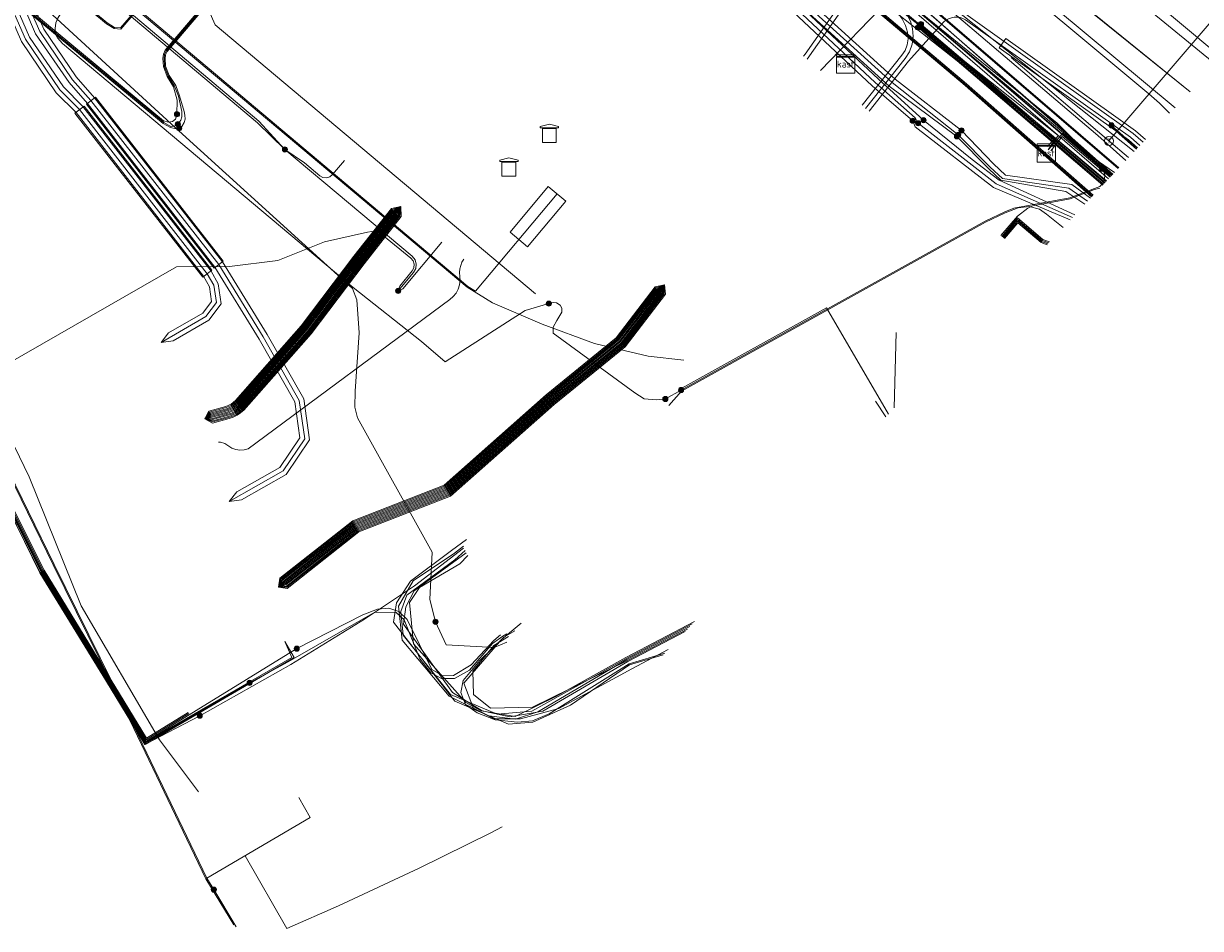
# Model space of a CAD drawing. Header units: metres. Extents: x 151922 to 154458, y 463415 to 464223.
# Tile 140 of 164: x 154341 to 154392, y 463415 to 463455. Entities that reach past the tile are written whole.
import ezdxf
from ezdxf.enums import TextEntityAlignment as Align
from ezdxf.lldxf.tags import DXFTag

# ---------------------------------------------------------------- set-up
doc = ezdxf.new("R2010")
doc.units = ezdxf.units.M
doc.layers.get('0').update_dxf_attribs({"lineweight": 9})
for name, color, linetype, lineweight in [('B-PV-KL-DATA-G', 90, 'KL-DATA-SO', 9), ('B-PV-KL-DATA_DUCT-G', 90, 'Continuous', 9), ('B-PV-KL-DATA_HULPSTUK-S', 90, 'Continuous', 9), ('B-PV-KL-DATA_KABELBED-G', 90, 'Continuous', 9), ('B-PV-KL-DATA_MANTELBUIS-G', 90, 'Continuous', 9), ('B-PV-KL-ET_HS-G', 10, 'KL-HS-SO', 9), ('B-PV-KL-ET_HS_HULPSTUK-S', 10, 'Continuous', 9), ('B-PV-KL-ET_HS_MANTELBUIS-G', 10, 'Continuous', 9), ('B-PV-KL-ET_LS-G', 190, 'KL-LS-SO', 9), ('B-PV-KL-ET_LS_HULPSTUK-S', 190, 'Continuous', 9), ('B-PV-KL-ET_LS_KABELBED-G', 190, 'Continuous', 9), ('B-PV-KL-ET_LS_MANTELBUIS-G', 190, 'Continuous', 9), ('B-PV-KL-ET_MS-G', 130, 'KL-MS-SO', 9), ('B-PV-KL-ET_MS_HULPSTUK-S', 130, 'Continuous', 9), ('B-PV-KL-ET_MS_MANTELBUIS-G', 130, 'Continuous', 9), ('B-PV-KL-GAS_HD-G', 30, 'KL-GAS_HD-SO', 9), ('B-PV-KL-GAS_LD-G', 50, 'KL-GAS_LD-SO', 9), ('B-PV-KL-GAS_LD_HULPSTUK-S', 50, 'Continuous', 9), ('B-PV-KL-GAS_LD_MANTELBUIS-G', 50, 'Continuous', 9), ('B-PV-KL-WATER-G', 170, 'KL-WATER-SO', 9), ('B-PV-KL-WATER_DUCT-G', 170, 'Continuous', 9), ('B-PV-OG-INFO-G', 7, 'Continuous', 9)]:
    doc.layers.add(name, color=color, linetype=linetype, lineweight=lineweight)
doc.styles.add('NLCS-ISO', font='txt')
doc.styles.get("Standard").update_dxf_attribs({"font": 'arial.ttf'})
tags = doc.linetypes.add('KL-DATA-SO', pattern='A,4,-1,[101,NLCS.SHX,S=0.5,R=0,X=0,Y=0],-1,4,-1,["D",Standard,S=1,R=0,X=-0.25,Y=-0.5],-1.5', length=12.5).pattern_tags.tags
tags[18] = DXFTag(74, 10)
tags = doc.linetypes.add('KL-GAS_HD-SO', pattern='A,4,-1,[69,NLCS.SHX,S=0.5,R=0,X=0,Y=0],-1,4,-1,["H",Standard,S=1,R=0,X=0,Y=-0.5],-2', length=13).pattern_tags.tags
tags[18] = DXFTag(74, 10)
tags = doc.linetypes.add('KL-GAS_LD-SO', pattern='A,4,-1,[69,NLCS.SHX,S=0.5,R=0,X=0,Y=0],-1,4,-1,["L",Standard,S=1,R=0,X=0.25,Y=-0.5],-2', length=13).pattern_tags.tags
tags[18] = DXFTag(74, 10)
tags = doc.linetypes.add('KL-HS-SO', pattern='A,4,-1,[103,NLCS.SHX,S=0.75,R=0,X=0,Y=0],-1,4,-1,["H",Standard,S=1,R=0,X=0,Y=-0.5],-2', length=13).pattern_tags.tags
tags[18] = DXFTag(74, 10)
tags = doc.linetypes.add('KL-LS-SO', pattern='A,4,-1,[103,NLCS.SHX,S=0.75,R=0,X=0,Y=0],-1,4,-1,["L",Standard,S=1,R=0,X=0,Y=-0.5],-2', length=13).pattern_tags.tags
tags[18] = DXFTag(74, 10)
tags = doc.linetypes.add('KL-MS-SO', pattern='A,4,-1,[103,NLCS.SHX,S=0.75,R=0,X=0,Y=0],-1,4,-1,["M",Standard,S=1,R=0,X=0,Y=-0.5],-2', length=13).pattern_tags.tags
tags[18] = DXFTag(74, 10)
doc.linetypes.add('KL-WATER-SO', pattern='A,7,-0.5,[168,NLCS.SHX,S=0.75,R=0,X=0.75,Y=0],-2', length=9.5)

# ---------------------------------------------------------------- blocks, each defined once
blk = doc.blocks.new('SKL-WTB_HULP_MOF-SO')
at = {"linetype": 'ByBlock', "lineweight": 18}
h = blk.add_hatch(color=0, dxfattribs=at)
h.dxf.hatch_style = 1
h.paths.add_polyline_path([(-0.5625, 0, 1), (0.5625, 0, 1)])
at = {"color": 0, "linetype": 'ByBlock', "lineweight": 18}
blk.add_circle((0, 0), 0.5625, dxfattribs=at)
at = {"color": 0, "linetype": 'ByBlock', "lineweight": 18, "style": 'NLCS-ISO', "flags": 1}
for tag, p in [('TYPE', (1.5, 0)), ('OMSCHRIJVING', (1.5, -3)), ('LABEL', (1.5, -1.5))]:
    blk.add_attdef(tag, p, '', height=1, dxfattribs=at)
blk = doc.blocks.new('SKL-WTB_HULP_TECHNISCH GEBOUW-SO')
at = {"color": 0, "linetype": 'ByBlock', "lineweight": 18}
for points in [[(-2, 1.5), (0, 2), (2, 1.5), (2, 1.18), (-2, 1.18)], [(-1.5, 1.02), (1.5, 1.02), (1.5, -2), (-1.5, -2)]]:
    blk.add_lwpolyline(points, close=True, dxfattribs=at)
at = {"color": 0, "linetype": 'ByBlock', "lineweight": 18, "style": 'NLCS-ISO', "flags": 1}
for tag, p in [('TYPE', (2.5, 0)), ('OMSCHRIJVING', (2.5, -3)), ('LABEL', (2.5, -1.5))]:
    blk.add_attdef(tag, p, '', height=1, dxfattribs=at)
blk = doc.blocks.new('SKL-WTB_HULP_T STUK-SO')
at = {"color": 0, "linetype": 'ByBlock', "lineweight": 18}
blk.add_circle((0, 0), 1, dxfattribs=at)
at = {"color": 0, "linetype": 'ByBlock', "lineweight": -2, "style": 'NLCS-ISO'}
blk.add_text('T', height=1, dxfattribs=at).set_placement((0, 0), align=Align.MIDDLE_CENTER)
at = {"color": 0, "linetype": 'ByBlock', "lineweight": 18, "style": 'NLCS-ISO', "flags": 1}
for tag, p in [('TYPE', (1.5, 0)), ('OMSCHRIJVING', (1.5, -3)), ('LABEL', (1.5, -1.5))]:
    blk.add_attdef(tag, p, '', height=1, dxfattribs=at)
blk = doc.blocks.new('SKL-WTB_HULP_KAST-SO')
at = {"color": 0, "linetype": 'ByBlock', "lineweight": 18}
for points in [[(-2, 2), (2, 2), (2, 1.68), (-2, 1.68)], [(-2, 1.52), (2, 1.52), (2, -2), (-2, -2)]]:
    blk.add_lwpolyline(points, close=True, dxfattribs=at)
at = {"color": 0, "linetype": 'ByBlock', "lineweight": 18, "style": 'NLCS-ISO'}
blk.add_text('kast', height=1.5, dxfattribs=at).set_placement((0, 0), align=Align.MIDDLE_CENTER)
at = {"color": 0, "linetype": 'ByBlock', "lineweight": 18, "style": 'NLCS-ISO', "flags": 1}
for tag, p in [('TYPE', (2.5, 0)), ('OMSCHRIJVING', (2.5, -3)), ('LABEL', (2.5, -1.5))]:
    blk.add_attdef(tag, p, '', height=1, dxfattribs=at)

msp = doc.modelspace()

# ---------------------------------------------------------------- linework, layer by layer
at = {"layer": 'B-PV-KL-DATA-G', "ltscale": 0.5, "flags": 128}
for points in [[(154391.54, 463451.902), (154381.453, 463460.094), (154380.065, 463461.088), (154375.396, 463458.573), (154352.941, 463477.496), (154351.536, 463477.653), (154349.562, 463478.04), (154344.874, 463482.168), (154340.987, 463485), (154329.318, 463494.698), (154325.382, 463499.504), (154309.602, 463510.564), (154296.461, 463520.96), (154277.603, 463535.657), (154262.685, 463546.849), (154259.396, 463549.586), (154250.779, 463556.16), (154243.312, 463562.124), (154214.197, 463583.819), (154210.974, 463592.57), (154209.949, 463595.744), (154210.154, 463597.102), (154209.573, 463599.566), (154202.836, 463604.689), (154174.505, 463625.47), (154168.022, 463630.24), (154143.949, 463647.172), (154125.193, 463660.928), (154112.214, 463669.584), (154104.25, 463674.905), (154082.39, 463689.365), (154064.729, 463701.37), (154060.747, 463704.403), (154048.041, 463706.901), (154046.112, 463708.27), (154037.621, 463713.181), (154027.093, 463719.451), (154017.577, 463724.891), (154006.473, 463731.059), (153989.885, 463740.109), (153970.638, 463750.367), (153956.403, 463757.521), (153944.023, 463763.495), (153931.081, 463769.306), (153908.546, 463779.641), (153901.817, 463782.784), (153888.707, 463789.032), (153878.494, 463793.928), (153873.389, 463795.991), (153868.707, 463797.774), (153864.105, 463797.03), (153863.414, 463795.863), (153858.062, 463785.76), (153854.378, 463779.068), (153853.365, 463778.986), (153849.975, 463778.768), (153834.979, 463787.579), (153837.111, 463792.543), (153879.09, 463902.029), (153877.61, 463904.976), (153877.114, 463905.774)], [(154247.159, 463698.386), (154251.253, 463688.844), (154254.448, 463679.909), (154257.177, 463673.618), (154260.058, 463665.824), (154260.092, 463661.964), (154260.483, 463658.99), (154259.908, 463656.458), (154259.922, 463656.158), (154273.302, 463610.992), (154278.613, 463593.854), (154295.268, 463541.428), (154301.751, 463524.933), (154304.199, 463520.152), (154306.001, 463517.204), (154307.289, 463514.814), (154309.336, 463512.823), (154322.361, 463501.415), (154322.946, 463500.992), (154326.319, 463500.004), (154331.548, 463494.543), (154339.94, 463485.621), (154344.549, 463481.969), (154349.362, 463478.125), (154348.81, 463477.138), (154348.372, 463476.612), (154342.235, 463469.971), (154337.245, 463464.013), (154337.09, 463463.513), (154337.337, 463463.051), (154337.903, 463462.587), (154338.025, 463461.314), (154350.801, 463450.546), (154352.003, 463449.387)], [(154209.491, 463599.831), (154263.5, 463559.6), (154275, 463550.1), (154280.1, 463546.5), (154321.7, 463503.6), (154326.4, 463500), (154327.9, 463498.8), (154331.7, 463495.5), (154336.3, 463489.6), (154350.6, 463477.3), (154330.5, 463454), (154331.1, 463449), (154334.7, 463442.8), (154337.9, 463437.8), (154341.4, 463430.9), (154345.9, 463423.5), (154352.3, 463427.2), (154352, 463427.9)], [(154387.986, 463448.105), (154356.8, 463475), (154355.9, 463476.3), (154355.3, 463478.1), (154355.5, 463478.6), (154377.6, 463506.3), (154380.9, 463508.7), (154382.7, 463508.4), (154407.5, 463487.5), (154417.31, 463479.434)], [(154387.986, 463448.105), (154356.8, 463475), (154355.9, 463476.3), (154355.3, 463478.1), (154355.5, 463478.6), (154355.8, 463478.9), (154377.6, 463506.3), (154380.9, 463508.7), (154382.7, 463508.4), (154387.444, 463504.363)], [(154387.986, 463448.105), (154356.8, 463475), (154355.9, 463476.3), (154355.3, 463478.1), (154355.5, 463478.6), (154355.8, 463478.9), (154377.6, 463506.3), (154380.9, 463508.7), (154382.7, 463508.4), (154387.444, 463504.363)], [(154417.101, 463479.21), (154402.353, 463491.312), (154382.501, 463508.051), (154381.29, 463508.304), (154380.111, 463507.798), (154377.926, 463505.351), (154355.543, 463477.812), (154355.995, 463476.435), (154356.834, 463475.141), (154369.466, 463464.182), (154387.702, 463448.541)], [(154388.174, 463448.306), (154385.373, 463450.784), (154373.526, 463461.102), (154358.559, 463473.868), (154350.753, 463481.732), (154330.561, 463500), (154329.309, 463500.722), (154327.881, 463495.173), (154326.061, 463491.654), (154324.013, 463490.277), (154302.68, 463482.128), (154294.361, 463479.086), (154284.462, 463475.601), (154282.391, 463474.851), (154280.111, 463473.741), (154276.057, 463472.255)], [(154362.946, 463443.089), (154348.955, 463454.834), (154343.24, 463467.795), (154352.03, 463477.795), (154327.452, 463500)], [(154388.174, 463448.306), (154385.373, 463450.784), (154373.526, 463461.102), (154358.559, 463473.868), (154352.889, 463477.304), (154352.025, 463477.49), (154336.168, 463459.581), (154336.529, 463459.29)], [(154388.174, 463448.306), (154385.373, 463450.784), (154373.526, 463461.102), (154358.559, 463473.868), (154352.889, 463477.304), (154352.326, 463477.425), (154336.383, 463459.409), (154336.529, 463459.29)], [(154350.102, 463476.9), (154330.5, 463454), (154331.1, 463449), (154334.7, 463442.7), (154337.9, 463437.8), (154341.3, 463430.9), (154345.9, 463423.4), (154352.4, 463427.2), (154352, 463427.9)], [(154352.003, 463449.387), (154350.87, 463450.618), (154338.12, 463461.365), (154337.947, 463462.914), (154337.807, 463463.035)], [(154363.531, 463442.656), (154362.493, 463442.351), (154359.009, 463440.118), (154357.963, 463440.996), (154354.986, 463443.361), (154342.28, 463454.016), (154342.075, 463454.266), (154341.972, 463454.458), (154341.972, 463454.665), (154342.003, 463454.922), (154342.078, 463455.12), (154342.267, 463455.42), (154344.172, 463457.714)], [(154356.952, 463443.213), (154357.627, 463444.018), (154357.721, 463444.189), (154357.742, 463444.383), (154357.687, 463444.57), (154357.565, 463444.722), (154352.003, 463449.387)], [(154352.003, 463449.387), (154352.856, 463448.802), (154353.523, 463448.242), (154353.66, 463448.167), (154353.815, 463448.15), (154353.964, 463448.194), (154354.086, 463448.292), (154354.6, 463448.905)], [(154369.307, 463438.884), (154382.585, 463446.252), (154383.449, 463446.671), (154383.837, 463446.819), (154386.296, 463447.274), (154387.595, 463447.775), (154387.73, 463447.913), (154387.806, 463448.089), (154387.815, 463448.28), (154387.794, 463448.373), (154387.702, 463448.541)], [(154387.599, 463447.692), (154387.364, 463447.633), (154386.31, 463447.226), (154384.667, 463446.922), (154384.45, 463446.831), (154383.999, 463446.471), (154383.281, 463445.626)], [(154386, 463445.984), (154385.275, 463446.562), (154384.961, 463446.78), (154384.511, 463446.898), (154384.03, 463446.839), (154383.469, 463446.625), (154382.608, 463446.208), (154369.332, 463438.84), (154368.768, 463438.213)], [(154385.406, 463445.348), (154385.11, 463445.457), (154384.005, 463446.4), (154383.319, 463445.594)], [(154385.369, 463445.308), (154385.084, 463445.413), (154384.011, 463446.329), (154383.357, 463445.562)], [(154385.331, 463445.269), (154385.058, 463445.369), (154384.017, 463446.258), (154383.395, 463445.53)], [(154385.294, 463445.229), (154385.032, 463445.325), (154384.023, 463446.188), (154383.433, 463445.498)], [(154356.952, 463443.213), (154357.018, 463443.421), (154357.559, 463444.084), (154357.632, 463444.222), (154357.647, 463444.377), (154357.601, 463444.527), (154357.502, 463444.647), (154356.314, 463445.616), (154356.158, 463445.716), (154355.983, 463445.779), (154355.799, 463445.801), (154355.614, 463445.78), (154353.732, 463445.349), (154351.69, 463444.545), (154349.586, 463444.277), (154347.265, 463444.265), (154339.118, 463439.585), (154334.42, 463436.838), (154333.872, 463435.901), (154333.794, 463434.911), (154337.39, 463426.055), (154337.816, 463424.729)], [(154356.952, 463443.213), (154357.157, 463443.302), (154358.86, 463445.333)], [(154368.622, 463438.492), (154368.221, 463438.461), (154367.701, 463438.505), (154367.288, 463438.754), (154363.724, 463441.37), (154363.724, 463441.628), (154363.875, 463441.912), (154364.103, 463442.278), (154364.103, 463442.453), (154364.028, 463442.588), (154363.861, 463442.693), (154363.734, 463442.708), (154363.531, 463442.656)], [(154369.307, 463438.884), (154369.347, 463438.963), (154375.667, 463442.471), (154378.37, 463437.831)], [(154378.7, 463441.4), (154378.621, 463438.1)], [(154369.307, 463438.884), (154368.622, 463438.492)], [(154377.8, 463438.4), (154378.258, 463437.712)]]:
    msp.add_lwpolyline(points, dxfattribs=at)
at = {"layer": 'B-PV-KL-DATA_DUCT-G', "ltscale": 0.5, "flags": 128}
for points in [[(154388.737, 463448.907), (154387.511, 463449.993), (154362.737, 463471.047), (154354.199, 463478.542), (154354.062, 463478.398), (154350.753, 463481.732), (154330.561, 463500), (154329.309, 463500.722), (154327.881, 463495.173), (154326.061, 463491.654), (154324.013, 463490.277), (154302.68, 463482.128), (154294.361, 463479.086), (154282.391, 463474.851), (154280.111, 463473.741), (154276.057, 463472.255)], [(154388.737, 463448.907), (154387.511, 463449.993), (154362.737, 463471.047), (154354.199, 463478.542), (154354.062, 463478.398), (154350.753, 463481.732), (154330.561, 463500), (154329.309, 463500.722), (154327.881, 463495.173), (154326.061, 463491.654), (154324.013, 463490.277), (154302.68, 463482.128), (154294.361, 463479.086), (154282.391, 463474.851), (154280.111, 463473.741), (154276.057, 463472.255)], [(154388.737, 463448.907), (154387.511, 463449.993), (154362.737, 463471.047), (154354.199, 463478.542), (154354.062, 463478.398), (154350.753, 463481.732), (154330.561, 463500), (154329.309, 463500.722), (154327.881, 463495.173), (154326.061, 463491.654), (154324.013, 463490.277), (154302.68, 463482.128), (154294.361, 463479.086), (154282.391, 463474.851), (154280.111, 463473.741), (154276.057, 463472.255)], [(154388.737, 463448.907), (154387.511, 463449.993), (154362.737, 463471.047), (154354.199, 463478.542), (154354.062, 463478.398), (154350.753, 463481.732), (154330.561, 463500), (154329.309, 463500.722), (154327.881, 463495.173), (154326.061, 463491.654), (154324.013, 463490.277), (154302.68, 463482.128), (154294.361, 463479.086), (154282.391, 463474.851), (154280.111, 463473.741), (154276.057, 463472.255)], [(154388.737, 463448.907), (154387.511, 463449.993), (154362.737, 463471.047), (154354.199, 463478.542), (154353.497, 463477.801), (154352.326, 463477.425), (154336.383, 463459.409), (154336.168, 463459.581), (154335.862, 463459.841), (154336.304, 463460.373), (154334.447, 463461.992), (154333.994, 463461.473)], [(154388.737, 463448.907), (154387.511, 463449.993), (154362.737, 463471.047), (154354.199, 463478.542), (154353.497, 463477.801), (154352.326, 463477.425), (154336.383, 463459.409), (154336.168, 463459.581), (154335.862, 463459.841), (154336.304, 463460.373), (154334.447, 463461.992), (154333.994, 463461.473)]]:
    msp.add_lwpolyline(points, dxfattribs=at)
at = {"layer": 'B-PV-KL-DATA_KABELBED-G', "ltscale": 0.5, "flags": 128}
for points in [[(154210.16, 463593.163), (154210.166, 463593.159), (154210.171, 463593.155), (154221.831, 463584.356), (154262.106, 463555.838), (154262.963, 463555.231), (154270.862, 463549.608), (154288.068, 463537.359), (154301.665, 463526.106), (154306.113, 463522.808), (154307.871, 463521.504), (154322.989, 463510.294), (154328.132, 463505.902), (154331.508, 463503.02), (154331.964, 463502.63), (154334.612, 463500), (154343.852, 463490.823), (154351.245, 463484.227), (154366.895, 463470.857), (154389.748, 463451.813), (154390.212, 463451.41), (154390.64, 463450.968)], [(154329.785, 463498.552), (154333.617, 463494.654), (154333.634, 463494.637), (154343.046, 463485.904), (154348.112, 463481.487), (154354.696, 463475.772), (154387.094, 463448.69), (154387.889, 463448.025)], [(154388.737, 463448.907), (154387.511, 463449.993), (154362.737, 463471.047), (154354.199, 463478.542)], [(154388.162, 463448.293), (154380.26, 463455.237)]]:
    msp.add_lwpolyline(points, dxfattribs=at)
at = {"layer": 'B-PV-KL-DATA_MANTELBUIS-G', "ltscale": 0.5, "flags": 128}
msp.add_lwpolyline([(154391.542, 463451.904), (154380.765, 463460.587), (154380.064, 463461.088)], dxfattribs=at)
at = {"layer": 'B-PV-KL-ET_HS-G', "ltscale": 0.5, "flags": 128}
for points in [[(154241.365, 463702.942), (154241.537, 463702.467), (154260.207, 463649.909), (154283.387, 463584.929), (154288.529, 463570.565), (154291.744, 463562.419), (154294.12, 463556.893), (154297.033, 463550.805), (154298.842, 463547.322), (154300.963, 463543.503), (154305.722, 463535.847), (154309.494, 463530.158), (154314.27, 463523.48), (154318.766, 463517.709), (154323.658, 463511.775), (154329.673, 463505.091), (154358.01, 463479.786), (154375.64, 463465.775), (154378.498, 463464.736), (154378.792, 463464.447), (154378.761, 463464.039), (154378.427, 463463.439), (154376.11, 463460.308), (154373.845, 463457.435), (154373.557, 463456.491), (154373.984, 463455.602), (154377.652, 463452.168), (154379.425, 463450.642)], [(154241.662, 463702.708), (154241.725, 463702.535), (154260.395, 463649.976), (154283.575, 463584.996), (154288.716, 463570.635), (154291.929, 463562.495), (154294.302, 463556.976), (154297.212, 463550.894), (154299.018, 463547.417), (154301.135, 463543.604), (154305.89, 463535.955), (154309.659, 463530.271), (154314.43, 463523.6), (154318.922, 463517.834), (154323.81, 463511.906), (154329.814, 463505.233), (154358.139, 463479.939), (154375.763, 463465.933), (154378.607, 463464.909), (154378.998, 463464.525), (154378.957, 463463.98), (154378.595, 463463.33), (154376.269, 463460.187), (154374.025, 463457.341), (154373.771, 463456.507), (154374.148, 463455.722), (154377.789, 463452.313), (154379.539, 463450.768), (154379.661, 463450.531)], [(154241.958, 463702.475), (154260.583, 463650.043), (154283.763, 463585.063), (154288.903, 463570.705), (154292.114, 463562.571), (154294.484, 463557.059), (154297.391, 463550.983), (154299.194, 463547.512), (154301.307, 463543.705), (154306.058, 463536.063), (154309.824, 463530.384), (154314.59, 463523.72), (154319.078, 463517.959), (154323.962, 463512.037), (154329.955, 463505.375), (154358.268, 463480.092), (154375.886, 463466.091), (154378.716, 463465.082), (154379.204, 463464.603), (154379.153, 463463.921), (154378.763, 463463.221), (154376.428, 463460.066), (154374.205, 463457.247), (154373.985, 463456.523), (154374.312, 463455.842), (154377.926, 463452.458), (154379.902, 463450.667)], [(154242.106, 463702.359), (154260.677, 463650.077), (154283.857, 463585.097), (154288.997, 463570.741), (154292.206, 463562.609), (154294.576, 463557.101), (154297.481, 463551.027), (154299.282, 463547.56), (154301.393, 463543.755), (154306.142, 463536.117), (154309.906, 463530.44), (154314.67, 463523.78), (154319.156, 463518.021), (154324.038, 463512.103), (154330.025, 463505.445), (154358.332, 463480.168), (154375.948, 463466.169), (154378.667, 463465.206), (154379.26, 463464.624), (154379.198, 463463.795), (154378.838, 463463.154), (154376.51, 463460.007), (154374.188, 463457.063), (154374.006, 463456.476), (154374.264, 463455.914), (154378.397, 463452.152), (154381.359, 463449.959)], [(154242.4, 463702.128), (154260.865, 463650.144), (154284.045, 463585.164), (154289.184, 463570.811), (154292.391, 463562.685), (154294.758, 463557.184), (154297.66, 463551.116), (154299.458, 463547.655), (154301.565, 463543.856), (154306.31, 463536.225), (154310.071, 463530.553), (154314.83, 463523.9), (154319.312, 463518.146), (154324.19, 463512.234), (154330.166, 463505.587), (154358.461, 463480.321), (154376.071, 463466.327), (154378.775, 463465.38), (154379.466, 463464.702), (154379.394, 463463.736), (154379.006, 463463.045), (154376.669, 463459.886), (154374.368, 463456.968), (154374.22, 463456.49), (154374.429, 463456.034), (154378.526, 463452.305), (154381.418, 463450.023)], [(154242.694, 463701.896), (154261.053, 463650.211), (154284.233, 463585.231), (154289.371, 463570.881), (154292.576, 463562.761), (154294.94, 463557.267), (154297.839, 463551.205), (154299.634, 463547.75), (154301.737, 463543.957), (154306.478, 463536.333), (154310.236, 463530.666), (154314.99, 463524.02), (154319.468, 463518.271), (154324.342, 463512.365), (154330.307, 463505.729), (154358.59, 463480.474), (154376.196, 463466.483), (154378.883, 463465.554), (154379.672, 463464.78), (154379.59, 463463.677), (154379.174, 463462.936), (154376.828, 463459.765), (154374.548, 463456.873), (154374.434, 463456.504), (154374.594, 463456.154), (154378.655, 463452.458), (154381.561, 463450.217)], [(154387.312, 463447.385), (154381.782, 463452.254), (154377.636, 463455.753), (154371.558, 463461.201), (154357.134, 463473.376), (154357.016, 463473.41)], [(154357.016, 463473.41), (154357.069, 463473.3), (154371.493, 463461.126), (154377.571, 463455.677), (154381.717, 463452.178), (154387.244, 463447.312)], [(154357.016, 463473.41), (154371.525, 463461.163), (154377.604, 463455.715), (154381.749, 463452.216), (154387.278, 463447.348)], [(154348.45, 463471.48), (154347.977, 463471.223), (154347.194, 463470.279), (154346.095, 463469.52), (154338.93, 463461.109), (154338.413, 463459.979), (154338.595, 463458.759), (154339.555, 463456.264), (154340.494, 463454.103), (154342.015, 463451.862), (154342.88, 463450.997), (154348.444, 463443.848), (154348.708, 463443.393), (154348.8, 463442.754), (154348.415, 463442.243), (154346.923, 463441.383), (154346.59, 463440.96)], [(154346.59, 463440.96), (154348.55, 463442.09), (154349.01, 463442.7), (154348.9, 463443.46), (154348.61, 463443.96), (154343.03, 463451.13), (154342.17, 463451.99), (154340.67, 463454.2), (154339.74, 463456.34), (154338.79, 463458.81), (154338.62, 463459.95), (154339.1, 463461), (154346.23, 463469.37), (154347.33, 463470.13), (154348.45, 463471.48)], [(154346.59, 463440.96), (154347.123, 463441.037), (154348.685, 463441.937), (154349.22, 463442.646), (154349.092, 463443.527), (154348.776, 463444.072), (154343.18, 463451.263), (154342.325, 463452.118), (154340.846, 463454.297), (154339.925, 463456.416), (154338.985, 463458.861), (154338.827, 463459.921), (154339.27, 463460.891), (154346.365, 463469.22), (154347.466, 463469.981), (154348.285, 463470.967), (154348.45, 463471.48)], [(154349.57, 463434.02), (154349.906, 463434.44), (154351.781, 463435.501), (154352.661, 463436.798), (154352.437, 463438.364), (154350.878, 463441.108), (154348.945, 463444.246), (154343.376, 463451.392), (154342.572, 463452.307), (154341.114, 463454.443), (154340.215, 463456.534), (154339.255, 463459.009), (154339.125, 463459.938), (154339.422, 463460.84), (154342.524, 463464.498), (154343, 463464.75)], [(154349.57, 463434.02), (154351.92, 463435.35), (154352.87, 463436.75), (154352.63, 463438.43), (154351.05, 463441.21), (154349.11, 463444.36), (154343.53, 463451.52), (154342.73, 463452.43), (154341.29, 463454.54), (154340.4, 463456.61), (154339.45, 463459.06), (154339.33, 463459.92), (154339.6, 463460.74), (154343, 463464.75)], [(154343, 463464.75), (154342.83, 463464.24), (154339.778, 463460.64), (154339.535, 463459.902), (154339.645, 463459.111), (154340.585, 463456.686), (154341.466, 463454.637), (154342.888, 463452.553), (154343.684, 463451.648), (154349.275, 463444.474), (154351.222, 463441.312), (154352.823, 463438.496), (154353.079, 463436.702), (154352.059, 463435.199), (154350.104, 463434.093), (154349.57, 463434.02)], [(154379.425, 463450.642), (154379.539, 463450.373), (154382.957, 463447.73), (154386.308, 463446.312)], [(154379.661, 463450.531), (154383.079, 463447.888), (154386.408, 463446.419)], [(154379.902, 463450.667), (154382.028, 463448.953), (154383.201, 463448.046), (154386.508, 463446.526)], [(154386.947, 463446.995), (154386.119, 463447.552), (154383.281, 463448.052), (154382.746, 463448.547), (154381.359, 463449.959)], [(154387.069, 463447.125), (154386.249, 463447.704), (154383.349, 463448.125), (154382.815, 463448.619), (154381.418, 463450.023)], [(154387.19, 463447.255), (154386.379, 463447.856), (154383.485, 463448.271), (154382.953, 463448.763), (154381.561, 463450.217)]]:
    msp.add_lwpolyline(points, dxfattribs=at)
at = {"layer": 'B-PV-KL-ET_HS_MANTELBUIS-G', "ltscale": 0.5, "flags": 128}
for points in [[(154389.595, 463449.823), (154389.156, 463450.204), (154383.491, 463454.235), (154383.201, 463453.827), (154388.846, 463449.81), (154389.252, 463449.458)], [(154349.307, 463444.514), (154343.727, 463451.674), (154343.333, 463451.366), (154348.913, 463444.206), (154349.307, 463444.514)], [(154348.807, 463444.114), (154343.227, 463451.284), (154342.833, 463450.976), (154348.413, 463443.806), (154348.807, 463444.114)]]:
    msp.add_lwpolyline(points, dxfattribs=at)
at = {"layer": 'B-PV-KL-ET_LS-G', "ltscale": 0.5, "flags": 128}
for points in [[(154385.339, 463449.372), (154385.779, 463449.997), (154374.871, 463458.654), (154366.144, 463466.24), (154356.157, 463474.741), (154353.374, 463476.718), (154351.693, 463477.583), (154347.11, 463481.286), (154342.867, 463484.223), (154337.943, 463487.781), (154337.923, 463487.841), (154331.198, 463493.12), (154330.317, 463494.561), (154325.934, 463499.855), (154324.633, 463501.486), (154323.572, 463502.737), (154319.149, 463505.884), (154307.96, 463514.006), (154307.88, 463514.051), (154313.905, 463522.267), (154320.25, 463530.328), (154316.126, 463533.585), (154327.555, 463548.336), (154330.637, 463546.55), (154340.265, 463541.071), (154341.726, 463540.481), (154343.427, 463541.036), (154344.428, 463542.332), (154346.369, 463541.056), (154348.791, 463539.51), (154354.856, 463535.587), (154355.236, 463535.192), (154355.756, 463534.886), (154360.08, 463532.069), (154363.302, 463530.268), (154363.442, 463529.788), (154363.662, 463527.216), (154364.883, 463525.529), (154367.605, 463523.273), (154368.926, 463522.167), (154370.587, 463520.856), (154373.069, 463518.929), (154376.492, 463516.312), (154381.336, 463512.565), (154384.838, 463509.918), (154384.838, 463509.852)], [(154346.051, 463456.139), (154344.821, 463454.696), (154344.558, 463454.718), (154344.24, 463454.912), (154336.422, 463461.402), (154336.354, 463461.691), (154336.471, 463461.981), (154348.002, 463475.854), (154351.231, 463480.034), (154350.075, 463481.297), (154329.04, 463500), (154300.458, 463527.804), (154285.742, 463539.524), (154284.221, 463538.469)], [(154347.287, 463450.925), (154347.303, 463451.539), (154347.141, 463452.128), (154346.854, 463452.579), (154346.695, 463453.004), (154346.671, 463453.358), (154346.695, 463453.553), (154346.776, 463453.724), (154360.467, 463469.791), (154360.628, 463470.047), (154360.664, 463470.198), (154360.64, 463470.332), (154360.581, 463470.465), (154360.465, 463470.608), (154350.088, 463479.552), (154349.994, 463479.68), (154349.947, 463479.843), (154349.97, 463480.021), (154350.065, 463480.199), (154350.247, 463480.458), (154351.661, 463482.068)], [(154385.319, 463449.522), (154385.639, 463449.872), (154381.095, 463453.48), (154376.892, 463456.798), (154373.87, 463459.299), (154365.143, 463466.85), (154358.238, 463472.815), (154355.576, 463475.071), (154353.374, 463476.567), (154351.673, 463477.473), (154351.173, 463477.893), (154352.013, 463478.649), (154351.633, 463480.385), (154352.214, 463481.841)], [(154346.089, 463456.107), (154344.842, 463454.644), (154344.542, 463454.669), (154344.211, 463454.871), (154336.506, 463461.267), (154336.406, 463461.687), (154336.514, 463461.955), (154348.041, 463475.823), (154350.883, 463479.502), (154387.351, 463448.997), (154388.243, 463448.379)], [(154357.429, 463475.158), (154369.66, 463464.729), (154388.437, 463448.586)], [(154357.394, 463475.122), (154369.642, 463464.684), (154388.403, 463448.55)], [(154362.961, 463472.641), (154346.818, 463453.697), (154346.744, 463453.539), (154346.721, 463453.357), (154346.744, 463453.015), (154346.899, 463452.601), (154347.186, 463452.151), (154347.349, 463451.722), (154347.503, 463451.039), (154347.503, 463450.814), (154347.449, 463450.669), (154347.326, 463450.493)], [(154347.385, 463450.314), (154347.505, 463450.394), (154347.603, 463450.559), (154347.642, 463450.708), (154347.634, 463450.887), (154347.603, 463451.047), (154347.397, 463451.736), (154347.231, 463452.174), (154346.944, 463452.623), (154346.793, 463453.026), (154346.771, 463453.356), (154346.793, 463453.525), (154346.86, 463453.67), (154360.572, 463469.761), (154360.797, 463469.932), (154360.947, 463469.962), (154361.089, 463469.955), (154361.302, 463469.873), (154361.432, 463469.796), (154362.165, 463469.18)], [(154348.594, 463417.569), (154345.45, 463424.119), (154341.921, 463431.266), (154338.551, 463438.163), (154336.132, 463443.578), (154332.127, 463450.334), (154336.065, 463453.163), (154341.076, 463459.228)], [(154349.766, 463415.533), (154348.55, 463417.544), (154345.405, 463424.097), (154341.876, 463431.244), (154338.506, 463438.142), (154336.088, 463443.555), (154332.414, 463449.746), (154332.479, 463449.919), (154332.538, 463450.001), (154339.75, 463458.664), (154340.987, 463459.241)], [(154347.326, 463450.493), (154347.163, 463450.407), (154347.015, 463450.393), (154346.711, 463450.56), (154339.667, 463456.407), (154339.577, 463456.556), (154339.523, 463456.705), (154339.519, 463456.857), (154339.543, 463457.006), (154339.701, 463457.395), (154341.108, 463459.111), (154341.332, 463459.207), (154341.527, 463459.219), (154342.931, 463458.053)], [(154347.385, 463450.314), (154347.249, 463450.282), (154347.004, 463450.342), (154346.683, 463450.518), (154339.629, 463456.374), (154339.532, 463456.534), (154339.473, 463456.696), (154339.469, 463456.86), (154339.494, 463457.018), (154339.658, 463457.422), (154341.077, 463459.152)], [(154347.287, 463450.925), (154347.222, 463450.712), (154347.093, 463450.606), (154346.911, 463450.577), (154346.697, 463450.635), (154339.705, 463456.44), (154339.622, 463456.578), (154339.573, 463456.714), (154339.569, 463456.854), (154339.592, 463456.994), (154339.744, 463457.368), (154341.139, 463459.07), (154341.344, 463459.158), (154341.511, 463459.168), (154342.762, 463458.129)], [(154345.59, 463456.526), (154345.311, 463456.191), (154345.277, 463456.115), (154345.246, 463456.006), (154345.254, 463455.876), (154345.297, 463455.761), (154359.987, 463443.409), (154360.333, 463443.198), (154363.892, 463447.444)], [(154345.249, 463455.736), (154359.958, 463443.368), (154361.073, 463442.687), (154363.24, 463441.759), (154365.529, 463440.918), (154367.864, 463440.368), (154369.435, 463440.183)], [(154385.359, 463449.392), (154385.979, 463450.097), (154388.138, 463448.268)], [(154388.107, 463450.44), (154389.236, 463449.44)], [(154388.107, 463450.44), (154388.181, 463450.308), (154389.204, 463449.406)], [(154385.459, 463449.327), (154385.959, 463449.952), (154388.054, 463448.178)], [(154349.096, 463436.609), (154349.192, 463436.605), (154349.377, 463436.549), (154349.691, 463436.345), (154349.861, 463436.286), (154350.04, 463436.261), (154350.22, 463436.271), (154350.393, 463436.315), (154359.211, 463442.832), (154359.359, 463442.962), (154359.481, 463443.114), (154359.572, 463443.287), (154359.631, 463443.473), (154359.655, 463443.667), (154359.634, 463444.016), (154359.647, 463444.17), (154359.681, 463444.321), (154359.736, 463444.466), (154359.812, 463444.601)], [(154348.594, 463417.569), (154353.112, 463420.218), (154352.614, 463421.085)], [(154361.499, 463419.807), (154361.002, 463419.542), (154361.029, 463419.555), (154357.86, 463418), (154354.343, 463416.365), (154352.091, 463415.371), (154350.273, 463418.535)], [(154348.898, 463417.066), (154348.594, 463417.569)], [(154348.898, 463417.066), (154349.877, 463415.447)]]:
    msp.add_lwpolyline(points, dxfattribs=at)
at = {"layer": 'B-PV-KL-ET_LS_KABELBED-G', "ltscale": 0.5, "flags": 128}
msp.add_lwpolyline([(154376.773, 463466.092), (154392.661, 463453.1)], dxfattribs=at)
at = {"layer": 'B-PV-KL-ET_LS_MANTELBUIS-G', "ltscale": 0.5, "flags": 128}
for points in [[(154389.595, 463449.823), (154389.156, 463450.204), (154383.491, 463454.235), (154383.201, 463453.827), (154388.846, 463449.81), (154389.252, 463449.458)], [(154349.307, 463444.514), (154343.727, 463451.674), (154343.333, 463451.366), (154348.913, 463444.206), (154349.307, 463444.514)], [(154348.807, 463444.114), (154343.227, 463451.284), (154342.833, 463450.976), (154348.413, 463443.806), (154348.807, 463444.114)], [(154363.509, 463447.765), (154361.839, 463445.773), (154362.605, 463445.131), (154364.275, 463447.123), (154363.509, 463447.765)]]:
    msp.add_lwpolyline(points, dxfattribs=at)
at = {"layer": 'B-PV-KL-ET_MS-G', "ltscale": 0.5, "flags": 128}
for points in [[(154375.402, 463452.836), (154378.388, 463455.94), (154378.495, 463456.188), (154378.495, 463456.47), (154378.289, 463456.961), (154369.233, 463464.813), (154360.83, 463471.858), (154352.542, 463477.609), (154349.454, 463478.211), (154344.627, 463482.066), (154340.024, 463485.714), (154331.639, 463494.629), (154326.387, 463500.115), (154323.037, 463501.135), (154322.493, 463501.561), (154309.424, 463512.912), (154307.946, 463514.491), (154307.432, 463515.249), (154306.106, 463517.273), (154304.384, 463520.186), (154301.723, 463525.843), (154299.145, 463532.203), (154296.566, 463538.951), (154295.517, 463541.536), (154292.944, 463549.692), (154288.185, 463564.143), (154284.579, 463575.168), (154260.077, 463656.214), (154260.037, 463656.458), (154260.61, 463658.985), (154260.381, 463660.725)], [(154388.112, 463448.239), (154369.334, 463464.218), (154368.199, 463465.472), (154356.84, 463475.362), (154356.579, 463475.716), (154356.385, 463476.111), (154356.264, 463476.534), (154356.219, 463476.974), (154356.251, 463477.415), (154356.36, 463477.846), (154356.543, 463478.251), (154356.793, 463478.619), (154377.993, 463504.91), (154380.212, 463507.586), (154380.467, 463507.824), (154380.771, 463508.007), (154381.114, 463508.127), (154381.485, 463508.181), (154381.871, 463508.168), (154382.26, 463508.087), (154382.639, 463507.941), (154382.994, 463507.736), (154393.084, 463499.272)], [(154374.658, 463453.462), (154374.735, 463453.554), (154376.623, 463456.261), (154376.674, 463456.362), (154376.702, 463456.476), (154376.704, 463456.598), (154376.681, 463456.724), (154376.634, 463456.85), (154376.564, 463456.972), (154376.473, 463457.085), (154376.366, 463457.185), (154373.079, 463459.982), (154372.562, 463460.158), (154369.334, 463462.912), (154368.424, 463463.154), (154356.266, 463473.744), (154355.083, 463474.876), (154351.225, 463478.31), (154341.902, 463485.87), (154339.037, 463488.3)], [(154348.282, 463424.662), (154345.886, 463423.402), (154341.313, 463430.918), (154337.858, 463437.764), (154334.657, 463442.727), (154331.055, 463448.988), (154330.492, 463454.047), (154342.008, 463467.606), (154350.549, 463477.322), (154339.06, 463487.17)], [(154350.46, 463426.096), (154345.904, 463423.469), (154341.357, 463430.942), (154337.901, 463437.789), (154334.7, 463442.753), (154331.104, 463449.004), (154330.544, 463454.031), (154342.046, 463467.573), (154350.62, 463477.327), (154339.094, 463487.208)], [(154352.518, 463427.589), (154345.922, 463423.537), (154341.401, 463430.966), (154337.944, 463437.814), (154334.743, 463442.779), (154331.153, 463449.02), (154330.596, 463454.015), (154342.084, 463467.54), (154350.691, 463477.332), (154339.127, 463487.247)], [(154377.213, 463451.315), (154378.949, 463453.502), (154379.097, 463453.709), (154379.19, 463453.953), (154379.224, 463454.225), (154379.197, 463454.513), (154379.111, 463454.806), (154378.969, 463455.092), (154378.776, 463455.359), (154378.541, 463455.597), (154373.207, 463460.135), (154372.682, 463460.318), (154369.426, 463463.096), (154368.561, 463463.299), (154356.401, 463473.892), (154355.219, 463475.023), (154351.355, 463478.462), (154342.03, 463486.024), (154341.068, 463486.84)], [(154351.475, 463478.147), (154342.122, 463467.507), (154330.648, 463453.999), (154331.202, 463449.036), (154334.786, 463442.805), (154337.987, 463437.839), (154341.445, 463430.99), (154345.939, 463423.606), (154347.807, 463424.754)], [(154342.16, 463467.474), (154330.7, 463453.983), (154331.251, 463449.052), (154334.829, 463442.831), (154338.03, 463437.864), (154341.489, 463431.014), (154345.955, 463423.675), (154347.781, 463424.797)], [(154389.491, 463449.713), (154389.063, 463450.085), (154381.845, 463455.222), (154380.941, 463455.977), (154374.956, 463460.789), (154374.164, 463461.268), (154373.553, 463461.462), (154372.93, 463461.389), (154372.228, 463460.907), (154371.746, 463460.454), (154370.772, 463459.419), (154369.441, 463457.844)], [(154374.82, 463453.326), (154376.892, 463456.297), (154376.99, 463456.452), (154377.043, 463456.637), (154377.049, 463456.844), (154377.007, 463457.065), (154376.92, 463457.292), (154376.79, 463457.516), (154376.624, 463457.729), (154376.426, 463457.921), (154374.324, 463459.709)], [(154358.583, 463428.763), (154358.335, 463429.741), (154358.435, 463431.809), (154355.168, 463437.662), (154355.058, 463438.136), (154355.074, 463438.831), (154355.244, 463441.38), (154355.151, 463442.828), (154354.954, 463443.322), (154347.202, 463450.345), (154341.5, 463455.587), (154341.222, 463455.964), (154340.991, 463456.5), (154340.867, 463457.093), (154340.898, 463457.615), (154341.134, 463458.214), (154341.777, 463458.98)], [(154377.371, 463451.183), (154379.096, 463453.366), (154379.28, 463453.658), (154379.399, 463453.982), (154379.447, 463454.323), (154379.423, 463454.665), (154379.327, 463454.993), (154379.164, 463455.292), (154378.941, 463455.549), (154378.668, 463455.751)], [(154389.355, 463449.567), (154388.939, 463449.928), (154381.739, 463455.052), (154381.623, 463455.111), (154381.5, 463455.151), (154381.371, 463455.169), (154381.242, 463455.167), (154381.114, 463455.143), (154380.992, 463455.098), (154380.879, 463455.034), (154380.778, 463454.953), (154379.249, 463453.237), (154377.524, 463451.054)], [(154387.734, 463447.835), (154379.659, 463454.71)], [(154387.768, 463447.872), (154379.69, 463454.747)], [(154387.803, 463447.909), (154379.738, 463454.772)], [(154379.76, 463454.819), (154387.837, 463447.946)], [(154387.872, 463447.983), (154379.788, 463454.862)], [(154348.508, 463437.63), (154348.849, 463437.49), (154349.551, 463437.683), (154349.723, 463437.74), (154349.886, 463437.821), (154350.038, 463437.923), (154350.175, 463438.045), (154353.104, 463441.363), (154355.419, 463444.425), (154357.027, 463446.478), (154357.073, 463446.896)], [(154357.073, 463446.896), (154356.817, 463446.614), (154355.219, 463444.58), (154352.909, 463441.523), (154349.998, 463438.223), (154349.886, 463438.123), (154349.762, 463438.038), (154349.628, 463437.971), (154349.486, 463437.923), (154348.81, 463437.74), (154348.508, 463437.63)], [(154348.508, 463437.63), (154348.825, 463437.692), (154349.499, 463437.875), (154349.647, 463437.925), (154349.787, 463437.995), (154349.917, 463438.083), (154350.034, 463438.188), (154352.948, 463441.491), (154355.259, 463444.549), (154356.855, 463446.582), (154357.073, 463446.896)], [(154348.508, 463437.63), (154348.678, 463437.965), (154349.421, 463438.163), (154349.654, 463438.265), (154349.847, 463438.43), (154352.714, 463441.683), (154355.019, 463444.735), (154356.657, 463446.814), (154357.073, 463446.896)], [(154348.508, 463437.63), (154348.742, 463437.878), (154349.447, 463438.067), (154349.686, 463438.168), (154349.89, 463438.328), (154352.792, 463441.619), (154355.099, 463444.673), (154356.715, 463446.726), (154357.073, 463446.896)], [(154348.508, 463437.63), (154348.846, 463437.437), (154349.564, 463437.635), (154349.742, 463437.694), (154349.911, 463437.778), (154350.069, 463437.883), (154350.211, 463438.01), (154353.143, 463441.331), (154355.459, 463444.395), (154357.075, 463446.458), (154357.073, 463446.896)], [(154348.508, 463437.63), (154348.844, 463437.593), (154349.525, 463437.779), (154349.684, 463437.832), (154349.836, 463437.907), (154349.976, 463438.002), (154350.103, 463438.115), (154353.026, 463441.427), (154355.339, 463444.487), (154356.937, 463446.525), (154357.073, 463446.896)], [(154357.073, 463446.896), (154356.685, 463446.769), (154355.059, 463444.704), (154352.753, 463441.651), (154349.854, 463438.363), (154349.661, 463438.211), (154349.434, 463438.115), (154348.712, 463437.922), (154348.508, 463437.63)], [(154348.508, 463437.63), (154348.768, 463437.833), (154349.46, 463438.019), (154349.711, 463438.125), (154349.926, 463438.293), (154352.831, 463441.587), (154355.139, 463444.642), (154356.747, 463446.686), (154357.073, 463446.896)], [(154348.508, 463437.63), (154348.848, 463437.542), (154349.538, 463437.731), (154349.704, 463437.786), (154349.861, 463437.864), (154350.007, 463437.962), (154350.139, 463438.08), (154353.065, 463441.395), (154355.379, 463444.456), (154356.981, 463446.5), (154357.073, 463446.896)], [(154357.073, 463446.896), (154356.895, 463446.552), (154355.299, 463444.518), (154352.987, 463441.459), (154350.067, 463438.15), (154349.945, 463438.041), (154349.81, 463437.95), (154349.665, 463437.879), (154349.512, 463437.827), (154348.836, 463437.643), (154348.508, 463437.63)], [(154348.508, 463437.63), (154348.791, 463437.787), (154349.473, 463437.971), (154349.736, 463438.081), (154349.962, 463438.258), (154352.87, 463441.555), (154355.179, 463444.611), (154356.781, 463446.649), (154357.073, 463446.896)], [(154368.589, 463443.475), (154368.524, 463443.103), (154366.794, 463440.845), (154363.7, 463438.331), (154359.187, 463434.336), (154355.188, 463432.773), (154352.065, 463430.325), (154351.722, 463430.276)], [(154368.589, 463443.475), (154368.176, 463443.389), (154366.47, 463441.16), (154363.412, 463438.673), (154358.953, 463434.723), (154354.963, 463433.169), (154351.777, 463430.669), (154351.722, 463430.276)], [(154368.589, 463443.475), (154368.477, 463443.124), (154366.758, 463440.88), (154363.668, 463438.369), (154359.161, 463434.379), (154355.163, 463432.817), (154352.045, 463430.373), (154351.722, 463430.276)], [(154351.722, 463430.276), (154352.096, 463430.223), (154355.238, 463432.685), (154359.239, 463434.25), (154363.764, 463438.255), (154366.866, 463440.775), (154368.624, 463443.07), (154368.589, 463443.475)], [(154368.589, 463443.475), (154368.348, 463443.202), (154366.65, 463440.985), (154363.572, 463438.483), (154359.083, 463434.508), (154355.088, 463432.949), (154351.967, 463430.501), (154351.722, 463430.276)], [(154368.589, 463443.475), (154368.309, 463443.234), (154366.614, 463441.02), (154363.54, 463438.521), (154359.057, 463434.551), (154355.063, 463432.993), (154351.935, 463430.539), (154351.722, 463430.276)], [(154368.589, 463443.475), (154368.272, 463443.269), (154366.578, 463441.055), (154363.508, 463438.559), (154359.031, 463434.594), (154355.038, 463433.037), (154351.9, 463430.575), (154351.722, 463430.276)], [(154368.589, 463443.475), (154368.206, 463443.346), (154366.506, 463441.125), (154363.444, 463438.635), (154358.979, 463434.68), (154354.988, 463433.125), (154351.821, 463430.64), (154351.722, 463430.276)], [(154368.589, 463443.475), (154368.432, 463443.147), (154366.722, 463440.915), (154363.636, 463438.407), (154359.135, 463434.422), (154355.138, 463432.861), (154352.022, 463430.418), (154351.722, 463430.276)], [(154368.589, 463443.475), (154368.389, 463443.173), (154366.686, 463440.95), (154363.604, 463438.445), (154359.109, 463434.465), (154355.113, 463432.905), (154351.996, 463430.461), (154351.722, 463430.276)], [(154368.589, 463443.475), (154368.238, 463443.306), (154366.542, 463441.09), (154363.476, 463438.597), (154359.005, 463434.637), (154355.013, 463433.081), (154351.862, 463430.609), (154351.722, 463430.276)], [(154368.589, 463443.475), (154368.573, 463443.085), (154366.83, 463440.81), (154363.732, 463438.293), (154359.213, 463434.293), (154355.213, 463432.729), (154352.082, 463430.275), (154351.722, 463430.276)], [(154348.282, 463424.662), (154352.257, 463426.893), (154355.484, 463428.876), (154357.66, 463430.33), (154359.8, 463431.981)], [(154368.529, 463427.318), (154367.057, 463426.889), (154364.479, 463425.119), (154362.834, 463424.372), (154361.769, 463424.29), (154359.428, 463425.292), (154356.741, 463428.744), (154356.881, 463429.583), (154357.493, 463430.533), (154359.282, 463431.881), (154359.931, 463432.349)], [(154359.802, 463432.063), (154359.41, 463431.752), (154357.6, 463430.556), (154356.97, 463429.442), (154357.128, 463427.962), (154359.171, 463425.512), (154360.907, 463424.66), (154362.072, 463424.503), (154363.05, 463424.837), (154366.94, 463427.111), (154369.69, 463428.558)], [(154359.87, 463431.873), (154359.422, 463431.474), (154357.329, 463429.927), (154357.067, 463429.212), (154357.171, 463428.18), (154359.236, 463425.584), (154361.278, 463424.732), (154362.783, 463424.859), (154366.917, 463427.155), (154369.794, 463428.668)], [(154359.918, 463431.778), (154357.643, 463430.107), (154357.288, 463429.419), (154357.182, 463428.655), (154359.318, 463425.675), (154360.623, 463424.872), (154361.833, 463424.613), (154363.265, 463424.863), (154366.987, 463427.022), (154369.48, 463428.334)], [(154359.992, 463431.65), (154359.638, 463431.297), (154357.882, 463430.262), (154357.451, 463429.607), (154357.622, 463427.795), (154359.906, 463425.233), (154360.57, 463424.867), (154362.057, 463424.633), (154363.836, 463425.498), (154366.894, 463427.199), (154369.897, 463428.779)], [(154350.46, 463426.096), (154352.144, 463427.018), (154355.925, 463429.188), (154356.863, 463429.164), (154357.206, 463428.847), (154357.897, 463427.144), (154358.375, 463426.538), (154358.847, 463426.289), (154359.415, 463426.285), (154360.068, 463426.653), (154361.066, 463427.809), (154361.526, 463428.131), (154361.7, 463428.233)], [(154352.518, 463427.589), (154355.413, 463429.061), (154356.046, 463429.316), (154356.541, 463429.361), (154356.985, 463429.205), (154357.343, 463428.864), (154358.424, 463426.674), (154358.896, 463426.398), (154359.365, 463426.411), (154360.134, 463426.88), (154361.134, 463427.95), (154361.419, 463428.191)], [(154358.583, 463428.763), (154359.051, 463427.754), (154361.145, 463427.639), (154361.692, 463427.87)], [(154362.326, 463428.709), (154361.471, 463427.992), (154359.825, 463426.086), (154360.241, 463424.979), (154361.147, 463424.52), (154362.29, 463424.53), (154363.974, 463424.97), (154367.153, 463426.714), (154368.751, 463427.555)], [(154369.584, 463428.445), (154366.964, 463427.066), (154362.818, 463425.037), (154360.984, 463424.99), (154360.24, 463425.593), (154360.211, 463426.6), (154361.133, 463427.729), (154361.763, 463428.12)], [(154368.594, 463427.387), (154367.034, 463426.933), (154363.543, 463424.736), (154362.811, 463424.44), (154362.163, 463424.376), (154361.194, 463424.479), (154360.396, 463424.786), (154359.884, 463425.15), (154359.691, 463425.678), (154359.787, 463426.196), (154360.513, 463427.077), (154361.566, 463428.091), (154362.04, 463428.362)]]:
    msp.add_lwpolyline(points, dxfattribs=at)
at = {"layer": 'B-PV-KL-ET_MS_MANTELBUIS-G', "ltscale": 0.5, "flags": 128}
msp.add_lwpolyline([(154389.595, 463449.823), (154389.156, 463450.204), (154383.491, 463454.235), (154383.201, 463453.827), (154388.846, 463449.81), (154389.252, 463449.458)], dxfattribs=at)
at = {"layer": 'B-PV-KL-GAS_HD-G', "ltscale": 0.5, "flags": 128}
msp.add_lwpolyline([(154357.617, 463479.56), (154375.073, 463464.369), (154390.894, 463451.211)], dxfattribs=at)
at = {"layer": 'B-PV-KL-GAS_LD-G', "ltscale": 0.5, "flags": 128}
for points in [[(154388, 463449.758), (154414.677, 463480.871), (154417.671, 463480.571), (154417.753, 463480.834)], [(154355.307, 463476.239), (154361.914, 463470.911), (154374.145, 463460.429), (154379.77, 463455.362), (154385.738, 463450.539)], [(154380.694, 463455.985), (154389.099, 463449.294)], [(154383.725, 463453.402), (154388, 463449.758)], [(154385.738, 463450.539), (154388.068, 463448.192)], [(154388, 463449.758), (154388.853, 463449.031)]]:
    msp.add_lwpolyline(points, dxfattribs=at)
at = {"layer": 'B-PV-KL-GAS_LD_MANTELBUIS-G', "ltscale": 0.5, "flags": 128}
msp.add_lwpolyline([(154382.886, 463454.24), (154389.099, 463449.294)], dxfattribs=at)
at = {"layer": 'B-PV-KL-WATER-G', "ltscale": 0.5, "flags": 128}
msp.add_lwpolyline([(154359.477, 463481.302), (154392.936, 463453.393)], dxfattribs=at)
at = {"layer": 'B-PV-KL-WATER_DUCT-G', "ltscale": 0.5, "flags": 128}
msp.add_lwpolyline([(154345.301, 463471.373), (154343.432, 463469.537), (154332.545, 463457.727), (154331.498, 463456.009), (154331.041, 463454.731), (154336.206, 463445.068), (154337.632, 463441.684), (154340.826, 463435.099), (154343.098, 463429.453), (154346.524, 463423.607), (154348.229, 463421.344)], dxfattribs=at)
at = {"layer": 'B-PV-OG-INFO-G', "ltscale": 0.5, "flags": 128}
msp.add_lwpolyline([(154389.595, 463449.823), (154389.156, 463450.204), (154383.491, 463454.235), (154383.201, 463453.827), (154388.846, 463449.81), (154389.252, 463449.458)], dxfattribs=at)
msp.add_lwpolyline([(154389.595, 463449.823), (154389.156, 463450.204), (154383.491, 463454.235), (154383.201, 463453.827), (154388.846, 463449.81), (154389.252, 463449.458)], dxfattribs=at)
msp.add_lwpolyline([(154389.595, 463449.823), (154389.156, 463450.204), (154383.491, 463454.235), (154383.201, 463453.827), (154388.846, 463449.81), (154389.252, 463449.458)], dxfattribs=at)
msp.add_lwpolyline([(154389.595, 463449.823), (154389.156, 463450.204), (154383.491, 463454.235), (154383.201, 463453.827), (154388.846, 463449.81), (154389.252, 463449.458)], dxfattribs=at)
msp.add_lwpolyline([(154389.595, 463449.823), (154389.156, 463450.204), (154383.491, 463454.235), (154383.201, 463453.827), (154388.846, 463449.81), (154389.252, 463449.458)], dxfattribs=at)
msp.add_lwpolyline([(154389.595, 463449.823), (154389.156, 463450.204), (154383.491, 463454.235), (154383.201, 463453.827), (154388.846, 463449.81), (154389.252, 463449.458)], dxfattribs=at)

# ---------------------------------------------------------------- block references
at = {"layer": 'B-PV-KL-DATA_HULPSTUK-S', "xscale": 0.2, "yscale": 0.2, "zscale": 0.2}
for name, p in [('SKL-WTB_HULP_TECHNISCH GEBOUW-SO', (154363.559, 463450.094)), ('SKL-WTB_HULP_MOF-SO', (154352.003, 463449.387)), ('SKL-WTB_HULP_MOF-SO', (154387.702, 463448.541)), ('SKL-WTB_HULP_MOF-SO', (154356.952, 463443.213)), ('SKL-WTB_HULP_MOF-SO', (154363.531, 463442.656)), ('SKL-WTB_HULP_MOF-SO', (154369.307, 463438.884)), ('SKL-WTB_HULP_MOF-SO', (154368.622, 463438.492))]:
    msp.add_blockref(name, p, dxfattribs=at)
at = {"layer": 'B-PV-KL-ET_HS_HULPSTUK-S', "xscale": 0.2, "yscale": 0.2, "zscale": 0.2}
for name, p in [('SKL-WTB_HULP_KAST-SO', (154376.493, 463453.116)), ('SKL-WTB_HULP_MOF-SO', (154379.425, 463450.642)), ('SKL-WTB_HULP_MOF-SO', (154379.661, 463450.531)), ('SKL-WTB_HULP_MOF-SO', (154379.902, 463450.667)), ('SKL-WTB_HULP_MOF-SO', (154381.359, 463449.959)), ('SKL-WTB_HULP_MOF-SO', (154381.418, 463450.023)), ('SKL-WTB_HULP_MOF-SO', (154381.561, 463450.217)), ('SKL-WTB_HULP_TECHNISCH GEBOUW-SO', (154361.785, 463448.622))]:
    msp.add_blockref(name, p, dxfattribs=at)
at = {"layer": 'B-PV-KL-ET_LS_HULPSTUK-S', "xscale": 0.2, "yscale": 0.2, "zscale": 0.2}
for name, p in [('SKL-WTB_HULP_MOF-SO', (154347.287, 463450.925)), ('SKL-WTB_HULP_MOF-SO', (154347.326, 463450.493)), ('SKL-WTB_HULP_MOF-SO', (154388.107, 463450.44)), ('SKL-WTB_HULP_MOF-SO', (154347.385, 463450.314)), ('SKL-WTB_HULP_KAST-SO', (154385.259, 463449.232)), ('SKL-WTB_HULP_MOF-SO', (154348.898, 463417.066))]:
    msp.add_blockref(name, p, dxfattribs=at)
at = {"layer": 'B-PV-KL-ET_MS_HULPSTUK-S', "xscale": 0.2, "yscale": 0.2, "zscale": 0.2}
for name, p in [('SKL-WTB_HULP_MOF-SO', (154379.659, 463454.71)), ('SKL-WTB_HULP_MOF-SO', (154379.69, 463454.747)), ('SKL-WTB_HULP_MOF-SO', (154379.738, 463454.772)), ('SKL-WTB_HULP_MOF-SO', (154379.76, 463454.819)), ('SKL-WTB_HULP_MOF-SO', (154379.788, 463454.862)), ('SKL-WTB_HULP_TECHNISCH GEBOUW-SO', (154361.785, 463448.622)), ('SKL-WTB_HULP_MOF-SO', (154358.583, 463428.763)), ('SKL-WTB_HULP_MOF-SO', (154352.518, 463427.589)), ('SKL-WTB_HULP_MOF-SO', (154350.46, 463426.096)), ('SKL-WTB_HULP_MOF-SO', (154348.282, 463424.662))]:
    msp.add_blockref(name, p, dxfattribs=at)
at = {"layer": 'B-PV-KL-GAS_LD_HULPSTUK-S', "xscale": 0.2, "yscale": 0.2, "zscale": 0.2}
msp.add_blockref('SKL-WTB_HULP_T STUK-SO', (154388, 463449.758), dxfattribs=at)

doc.saveas('drawing.dxf')
